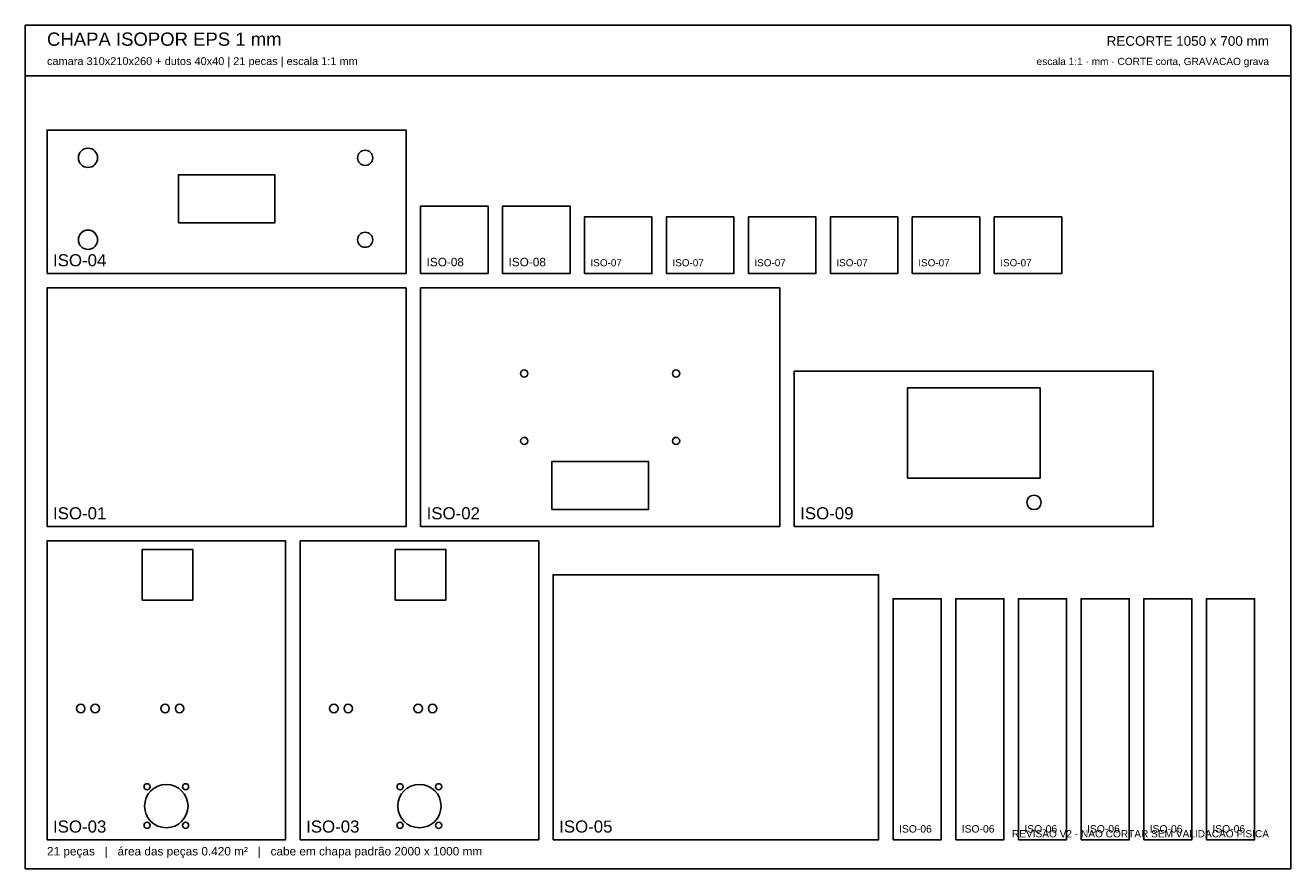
# Model space of a CAD drawing. Header units: millimetres. Extents: x 0 to 1050, y 0 to 700.
import ezdxf
from ezdxf.enums import TextEntityAlignment as Align

# ---------------------------------------------------------------- set-up
doc = ezdxf.new("R2010")
doc.units = ezdxf.units.MM
for name, color, linetype in [('CORTE', 1, 'Continuous'), ('GRAVACAO', 3, 'Continuous'), ('MOLDURA', 8, 'Continuous'), ('TEXTO', 7, 'Continuous')]:
    doc.layers.add(name, color=color, linetype=linetype)
doc.styles.add('ARIAL', font='arial.ttf')

msp = doc.modelspace()

# ---------------------------------------------------------------- linework, layer by layer
at = {"layer": 'CORTE'}
for points in [[(18, 494), (316, 494), (316, 613), (18, 613)], [(127, 536), (207, 536), (207, 576), (127, 576)], [(328, 494), (384, 494), (384, 550), (328, 550)], [(396, 494), (452, 494), (452, 550), (396, 550)], [(464, 494), (520, 494), (520, 541), (464, 541)], [(532, 494), (588, 494), (588, 541), (532, 541)], [(600, 494), (656, 494), (656, 541), (600, 541)], [(668, 494), (724, 494), (724, 541), (668, 541)], [(736, 494), (792, 494), (792, 541), (736, 541)], [(804, 494), (860, 494), (860, 541), (804, 541)], [(18, 284), (316, 284), (316, 482), (18, 482)], [(328, 284), (626, 284), (626, 482), (328, 482)], [(638, 284), (936, 284), (936, 413), (638, 413)], [(437, 298), (517, 298), (517, 338), (437, 338)], [(18, 24), (216, 24), (216, 272), (18, 272)], [(97, 223), (139, 223), (139, 265), (97, 265)], [(228, 24), (426, 24), (426, 272), (228, 272)], [(307, 223), (349, 223), (349, 265), (307, 265)], [(438, 24), (708, 24), (708, 244), (438, 244)], [(720, 24), (760, 24), (760, 224), (720, 224)], [(772, 24), (812, 24), (812, 224), (772, 224)], [(824, 24), (864, 24), (864, 224), (824, 224)], [(876, 24), (916, 24), (916, 224), (876, 224)], [(928, 24), (968, 24), (968, 224), (928, 224)], [(980, 24), (1020, 24), (1020, 224), (980, 224)]]:
    msp.add_lwpolyline(points, close=True, dxfattribs=at)
for centre, radius in [((414, 411), 3), ((540, 411), 3), ((414, 355), 3), ((540, 355), 3), ((46, 133), 3.5), ((58, 133), 3.5), ((116, 133), 3.5), ((128, 133), 3.5), ((256, 133), 3.5), ((268, 133), 3.5), ((326, 133), 3.5), ((338, 133), 3.5), ((101, 68), 2.5), ((117, 52), 18), ((133, 68), 2.5), ((311, 68), 2.5), ((327, 52), 18), ((343, 68), 2.5), ((101, 36), 2.5), ((133, 36), 2.5), ((311, 36), 2.5), ((343, 36), 2.5)]:
    msp.add_circle(centre, radius, dxfattribs=at)
at = {"layer": 'GRAVACAO'}
msp.add_lwpolyline([(732, 324), (842, 324), (842, 399), (732, 399)], close=True, dxfattribs=at)
for centre, radius in [((52, 590), 8), ((282, 590), 6.25), ((52, 522), 8), ((282, 522), 6.25), ((837, 304), 6)]:
    msp.add_circle(centre, radius, dxfattribs=at)
at = {"layer": 'MOLDURA'}
msp.add_line((0, 658), (1050, 658), dxfattribs=at)
msp.add_lwpolyline([(0, 0), (1050, 0), (1050, 700), (0, 700)], close=True, dxfattribs=at)

# ---------------------------------------------------------------- texts
at = {"layer": 'GRAVACAO', "style": 'ARIAL'}
for s, height, p in [('ISO-04', 10, (23, 500)), ('ISO-08', 7, (333, 500)), ('ISO-08', 7, (401, 500)), ('ISO-07', 5.88, (469, 500)), ('ISO-07', 5.88, (537, 500)), ('ISO-07', 5.88, (605, 500)), ('ISO-07', 5.88, (673, 500)), ('ISO-07', 5.88, (741, 500)), ('ISO-07', 5.88, (809, 500)), ('ISO-01', 10, (23, 290)), ('ISO-02', 10, (333, 290)), ('ISO-09', 10, (643, 290)), ('ISO-03', 10, (23, 30)), ('ISO-03', 10, (233, 30)), ('ISO-05', 10, (443, 30)), ('ISO-06', 6.15, (725, 30)), ('ISO-06', 6.15, (777, 30)), ('ISO-06', 6.15, (829, 30)), ('ISO-06', 6.15, (881, 30)), ('ISO-06', 6.15, (933, 30)), ('ISO-06', 6.15, (985, 30))]:
    msp.add_text(s, height=height, dxfattribs=at).set_placement(p)
at = {"layer": 'TEXTO', "style": 'ARIAL'}
for s, height, p in [('CHAPA ISOPOR EPS 1 mm', 11, (18, 683)), ('camara 310x210x260 + dutos 40x40 | 21 pecas | escala 1:1 mm', 6.5, (18, 667)), ('21 peças   |   área das peças 0.420 m²   |   cabe em chapa padrão 2000 x 1000 mm', 7, (18, 11))]:
    msp.add_text(s, height=height, dxfattribs=at).set_placement(p)
for s, height, p in [('RECORTE 1050 x 700 mm', 8, (1032, 683)), ('escala 1:1 · mm · CORTE corta, GRAVACAO grava', 6, (1032, 667)), ('REVISAO V2 - NAO CORTAR SEM VALIDACAO FISICA', 6, (1032, 26))]:
    msp.add_text(s, height=height, dxfattribs=at).set_placement(p, align=Align.RIGHT)

doc.saveas('drawing.dxf')
